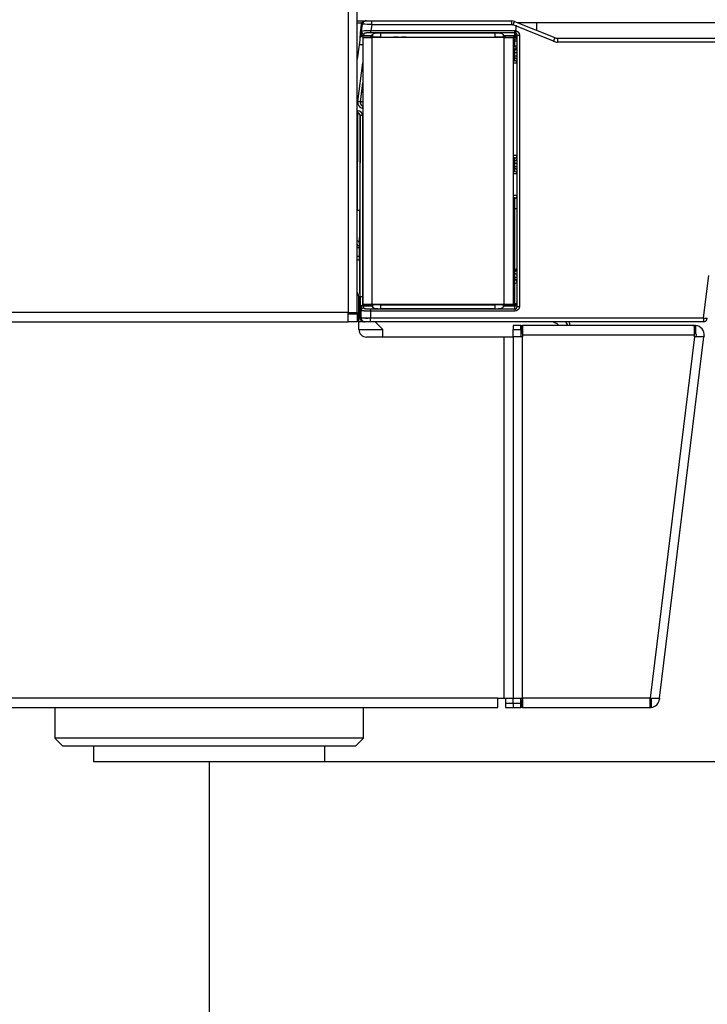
# Model space of a CAD drawing. Header units: millimetres. Extents: x 0 to 287, y 0 to 200.
# Tile 43 of 68: x 163 to 172, y 121 to 134. Entities that reach past the tile are written whole.
import ezdxf
from ezdxf.enums import TextEntityAlignment as Align

# ---------------------------------------------------------------- set-up
doc = ezdxf.new("R2010")
doc.units = ezdxf.units.MM
doc.layers.add('130.193_BW4C_CTM', color=7, linetype='Continuous')
doc.layers.add('Défaut', color=7, linetype='Continuous')
doc.styles.add('SEACAD_Arial', font='arial.ttf')
doc.dimstyles.new('ISO', dxfattribs={"dimtxt": 3, "dimasz": 3, "dimexe": 1.5, "dimexo": 0, "dimgap": 1.5, "dimtad": 1, "dimdec": 0, "dimlfac": 10, "dimtxsty": 'SEACAD_Arial', "dimblk1": '_SE_FILLED', "dimblk2": '_SE_FILLED', "dimsah": 1, "dimcen": 1.5, "dimazin": 0, "dimtfac": 1, "dimtdec": 3, "dimtmove": 0, "dimatfit": 3, "dimfxl": 1, "dimtolj": 1, "dimarcsym": 0})

# ---------------------------------------------------------------- blocks, each defined once
blk = doc.blocks.new('SE2')
at = {"layer": '130.193_BW4C_CTM', "color": 7, "linetype": 'Continuous'}
for p, q in [((167.59, 172.539), (167.59, 130.179)), ((167.71, 130.179), (167.71, 172.539)), ((167.71, 133.959), (167.792, 133.959)), ((167.765, 133.93), (167.71, 133.93)), ((167.746, 133.75), (167.766, 133.916)), ((167.746, 133.75), (167.766, 133.916)), ((167.761, 133.916), (167.747, 133.803)), ((167.761, 133.916), (167.747, 133.803)), ((167.772, 133.916), (167.757, 133.796)), ((167.772, 133.916), (167.757, 133.796)), ((167.766, 133.916), (167.761, 133.916)), ((167.766, 133.916), (167.761, 133.916)), ((167.765, 133.824), (167.776, 133.916)), ((167.765, 133.824), (167.776, 133.916)), ((167.776, 133.916), (167.772, 133.916)), ((167.776, 133.916), (167.772, 133.916)), ((167.816, 133.959), (167.818, 133.959)), ((167.816, 133.959), (167.818, 133.959)), ((167.818, 133.959), (167.822, 133.959)), ((167.818, 133.959), (167.822, 133.959)), ((167.825, 133.959), (167.896, 133.959)), ((167.825, 133.959), (167.896, 133.959)), ((167.896, 133.909), (167.887, 133.835)), ((167.896, 133.909), (167.887, 133.835)), ((167.896, 133.909), (167.896, 133.959)), ((167.896, 133.959), (169.71, 133.959)), ((167.896, 133.909), (167.896, 133.959)), ((167.896, 133.959), (169.71, 133.959)), ((169.71, 133.909), (167.896, 133.909)), ((169.71, 133.909), (167.896, 133.909)), ((169.71, 133.959), (169.71, 133.909)), ((169.71, 133.959), (169.71, 133.909)), ((169.729, 133.906), (169.748, 133.952)), ((169.729, 133.906), (169.748, 133.952)), ((170.25, 133.695), (169.729, 133.906)), ((170.25, 133.695), (169.729, 133.906)), ((169.748, 133.952), (170.269, 133.742)), ((169.748, 133.952), (170.269, 133.742)), ((169.767, 133.903), (169.75, 133.758)), ((169.767, 133.903), (169.75, 133.758)), ((170.03, 133.934), (169.792, 133.934)), ((170.03, 133.934), (170.03, 133.838)), ((180.38, 133.934), (170.03, 133.934)), ((167.757, 133.796), (167.759, 133.798)), ((167.757, 133.796), (167.759, 133.798)), ((167.759, 133.799), (167.765, 133.824)), ((167.759, 133.799), (167.765, 133.824)), ((167.794, 133.791), (167.789, 133.766)), ((167.794, 133.791), (167.789, 133.766)), ((167.887, 133.835), (169.75, 133.835)), ((167.887, 133.805), (167.887, 133.835)), ((167.887, 133.835), (169.75, 133.835)), ((167.887, 133.805), (167.887, 133.835)), ((169.75, 133.805), (167.887, 133.805)), ((169.75, 133.805), (167.887, 133.805)), ((167.9, 133.766), (167.912, 133.787)), ((167.9, 133.766), (167.912, 133.787)), ((167.912, 133.747), (167.912, 133.787)), ((167.912, 133.747), (167.912, 133.787)), ((168.011, 133.801), (168.011, 133.749)), ((169.498, 133.801), (168.011, 133.801)), ((168.011, 133.801), (168.011, 133.749)), ((169.498, 133.801), (168.011, 133.801)), ((169.498, 133.749), (169.498, 133.801)), ((169.498, 133.749), (169.498, 133.801)), ((169.598, 133.787), (169.598, 133.747)), ((169.609, 133.766), (169.598, 133.787)), ((169.598, 133.787), (169.598, 133.747)), ((169.609, 133.766), (169.598, 133.787)), ((169.75, 133.805), (169.75, 133.835)), ((169.75, 133.805), (169.75, 133.835)), ((169.75, 133.766), (169.75, 133.805)), ((169.75, 133.766), (169.75, 133.805)), ((169.78, 133.774), (169.81, 133.774)), ((169.78, 130.255), (169.78, 133.774)), ((169.78, 133.774), (169.81, 133.774)), ((169.78, 130.255), (169.78, 133.774)), ((169.81, 133.774), (169.81, 130.255)), ((169.81, 133.774), (169.81, 130.255)), ((167.732, 133.647), (167.71, 133.462)), ((167.732, 133.647), (167.71, 133.462)), ((167.78, 133.647), (167.732, 133.647)), ((167.78, 133.647), (167.732, 133.647)), ((167.765, 133.757), (167.78, 133.757)), ((167.765, 133.757), (167.78, 133.757)), ((167.78, 133.744), (167.78, 130.284)), ((167.78, 133.744), (167.9, 133.744)), ((167.789, 133.764), (167.787, 133.763)), ((167.789, 133.764), (167.787, 133.763)), ((167.789, 133.766), (167.9, 133.766)), ((167.789, 133.766), (167.9, 133.766)), ((167.9, 133.764), (167.789, 133.764)), ((167.9, 133.764), (167.789, 133.764)), ((167.88, 133.757), (167.892, 133.757)), ((167.88, 133.757), (167.892, 133.757)), ((167.892, 133.757), (167.893, 133.758)), ((167.892, 133.757), (167.893, 133.758)), ((167.898, 133.762), (167.893, 133.758)), ((167.898, 133.762), (167.893, 133.758)), ((167.9, 133.764), (167.898, 133.762)), ((167.9, 133.764), (167.898, 133.762)), ((167.9, 133.765), (167.9, 133.745)), ((167.9, 133.744), (167.9, 133.765)), ((167.9, 133.765), (167.9, 133.745)), ((167.9, 133.744), (167.9, 133.765)), ((167.912, 133.747), (167.9, 133.745)), ((167.912, 133.747), (167.9, 133.745)), ((167.9, 133.744), (167.9, 130.284)), ((169.61, 133.744), (167.9, 133.744)), ((167.9, 133.744), (167.9, 133.744)), ((167.9, 133.744), (167.9, 133.744)), ((168.011, 133.749), (169.498, 133.749)), ((168.011, 133.749), (169.498, 133.749)), ((168.177, 133.744), (168.179, 133.745)), ((168.177, 133.744), (168.179, 133.745)), ((168.239, 133.746), (168.281, 133.746)), ((168.239, 133.744), (168.239, 133.746)), ((168.239, 133.746), (168.281, 133.746)), ((168.239, 133.744), (168.239, 133.746)), ((168.281, 133.744), (168.281, 133.746)), ((168.281, 133.744), (168.281, 133.746)), ((168.341, 133.745), (168.343, 133.744)), ((168.341, 133.745), (168.343, 133.744)), ((169.609, 133.745), (169.598, 133.747)), ((169.609, 133.745), (169.598, 133.747)), ((169.609, 133.766), (169.75, 133.766)), ((169.609, 133.766), (169.75, 133.766)), ((169.609, 133.745), (169.609, 133.765)), ((169.609, 133.745), (169.609, 133.765)), ((169.61, 133.765), (169.61, 133.744)), ((169.61, 133.765), (169.61, 133.744)), ((169.61, 133.764), (169.612, 133.762)), ((169.75, 133.764), (169.61, 133.764)), ((169.61, 133.764), (169.612, 133.762)), ((169.75, 133.764), (169.61, 133.764)), ((169.61, 133.744), (169.61, 130.284)), ((169.61, 133.744), (169.73, 133.744)), ((169.61, 133.744), (169.61, 133.744)), ((169.61, 133.744), (169.61, 133.744)), ((169.612, 133.762), (169.616, 133.758)), ((169.612, 133.762), (169.616, 133.758)), ((169.616, 133.758), (169.625, 133.749)), ((169.616, 133.758), (169.625, 133.749)), ((169.625, 133.749), (169.63, 133.749)), ((169.625, 133.749), (169.63, 133.749)), ((169.73, 133.749), (169.75, 133.749)), ((169.73, 133.749), (169.75, 133.749)), ((169.73, 133.744), (169.73, 130.284)), ((169.75, 133.72), (169.73, 133.72)), ((169.75, 133.72), (169.73, 133.72)), ((169.73, 133.695), (169.75, 133.695)), ((169.73, 133.695), (169.75, 133.695)), ((169.75, 133.764), (169.75, 133.766)), ((169.75, 133.764), (169.75, 133.766)), ((169.75, 133.762), (169.75, 133.764)), ((169.75, 133.762), (169.75, 133.764)), ((169.75, 133.758), (169.75, 133.762)), ((169.75, 133.758), (169.75, 133.762)), ((169.75, 133.749), (169.75, 133.758)), ((169.75, 133.749), (169.75, 133.758)), ((169.75, 133.749), (169.75, 133.72)), ((169.75, 133.749), (169.75, 133.72)), ((169.75, 133.695), (169.75, 133.72)), ((169.75, 133.695), (169.75, 133.72)), ((169.75, 133.633), (169.75, 133.695)), ((169.75, 133.633), (169.75, 133.695)), ((170.269, 133.742), (170.25, 133.695)), ((170.269, 133.742), (170.25, 133.695)), ((170.306, 133.734), (170.306, 133.684)), ((170.306, 133.734), (180.161, 133.734)), ((170.306, 133.734), (170.306, 133.684)), ((170.306, 133.734), (180.161, 133.734)), ((180.161, 133.684), (170.306, 133.684)), ((180.161, 133.684), (170.306, 133.684)), ((169.73, 133.633), (169.75, 133.633)), ((169.73, 133.633), (169.75, 133.633)), ((169.75, 133.593), (169.73, 133.593)), ((169.75, 133.593), (169.73, 133.593)), ((169.73, 133.58), (169.75, 133.58)), ((169.73, 133.58), (169.75, 133.58)), ((169.75, 133.55), (169.73, 133.55)), ((169.75, 133.55), (169.73, 133.55)), ((169.75, 133.633), (169.75, 133.593)), ((169.75, 133.633), (169.75, 133.593)), ((169.75, 133.58), (169.75, 133.593)), ((169.75, 133.58), (169.75, 133.593)), ((169.75, 133.55), (169.75, 133.58)), ((169.75, 133.55), (169.75, 133.58)), ((169.75, 133.55), (169.78, 133.55)), ((169.75, 133.508), (169.75, 133.55)), ((169.75, 133.55), (169.78, 133.55)), ((169.75, 133.508), (169.75, 133.55)), ((167.717, 132.912), (167.78, 133.416)), ((167.717, 132.912), (167.78, 133.416)), ((169.73, 133.508), (169.75, 133.508)), ((169.73, 133.508), (169.75, 133.508)), ((169.75, 133.478), (169.73, 133.478)), ((169.75, 133.478), (169.73, 133.478)), ((169.75, 133.508), (169.78, 133.508)), ((169.75, 133.478), (169.75, 133.508)), ((169.75, 133.508), (169.78, 133.508)), ((169.75, 133.478), (169.75, 133.508)), ((169.75, 133.442), (169.75, 133.478)), ((169.75, 133.442), (169.75, 133.478)), ((167.78, 133.173), (167.747, 132.908)), ((167.78, 133.173), (167.747, 132.908)), ((167.75, 132.91), (167.78, 133.154)), ((167.75, 132.91), (167.78, 133.154)), ((167.747, 132.908), (167.717, 132.912)), ((167.747, 132.908), (167.717, 132.912)), ((167.747, 132.908), (167.75, 132.91)), ((167.747, 132.908), (167.75, 132.91)), ((167.78, 132.91), (167.779, 132.908)), ((167.78, 132.91), (167.779, 132.908)), ((167.71, 132.794), (167.716, 132.794)), ((167.71, 132.794), (167.716, 132.794)), ((167.716, 132.764), (167.71, 132.764)), ((167.716, 132.764), (167.71, 132.764)), ((167.71, 132.76), (167.714, 132.76)), ((167.71, 132.76), (167.714, 132.76)), ((167.714, 132.76), (167.716, 132.764)), ((167.714, 132.76), (167.716, 132.764)), ((167.714, 131.5), (167.715, 132.76)), ((167.714, 131.5), (167.715, 132.76)), ((167.716, 132.764), (167.716, 132.794)), ((167.716, 132.764), (167.716, 132.794)), ((167.78, 132.845), (167.774, 132.825)), ((167.78, 132.845), (167.774, 132.825)), ((167.745, 132.731), (167.744, 131.499)), ((167.745, 132.731), (167.744, 131.499)), ((167.746, 132.734), (167.745, 132.731)), ((167.746, 132.734), (167.745, 132.731)), ((167.776, 132.734), (167.746, 132.734)), ((167.746, 130.382), (167.746, 132.734)), ((167.776, 132.734), (167.746, 132.734)), ((167.746, 130.382), (167.746, 132.734)), ((167.776, 132.734), (167.776, 130.382)), ((167.776, 132.734), (167.776, 130.382)), ((169.73, 132.145), (169.75, 132.145)), ((169.73, 132.145), (169.75, 132.145)), ((169.75, 132.115), (169.73, 132.115)), ((169.75, 132.115), (169.73, 132.115)), ((169.75, 132.145), (169.75, 132.183)), ((169.75, 132.145), (169.75, 132.183)), ((169.75, 132.115), (169.75, 132.145)), ((169.75, 132.115), (169.75, 132.145)), ((169.75, 132.115), (169.78, 132.115)), ((169.75, 132.073), (169.75, 132.115)), ((169.75, 132.115), (169.78, 132.115)), ((169.75, 132.073), (169.75, 132.115)), ((169.73, 132.073), (169.75, 132.073)), ((169.73, 132.073), (169.75, 132.073)), ((169.75, 132.043), (169.73, 132.043)), ((169.75, 132.043), (169.73, 132.043)), ((169.75, 132.073), (169.78, 132.073)), ((169.75, 132.043), (169.75, 132.073)), ((169.75, 132.073), (169.78, 132.073)), ((169.75, 132.043), (169.75, 132.073)), ((169.75, 132.006), (169.75, 132.043)), ((169.75, 132.006), (169.75, 132.043)), ((169.73, 131.657), (169.75, 131.657)), ((169.73, 131.657), (169.75, 131.657)), ((169.75, 131.657), (169.75, 131.663)), ((169.75, 131.657), (169.75, 131.663)), ((169.75, 131.525), (169.75, 131.657)), ((169.75, 131.525), (169.75, 131.657)), ((169.75, 131.525), (169.73, 131.525)), ((169.75, 131.525), (169.73, 131.525)), ((169.75, 130.74), (169.75, 131.525)), ((169.75, 130.74), (169.75, 131.525)), ((167.739, 131.075), (167.744, 130.203)), ((167.739, 131.075), (167.744, 130.203)), ((167.745, 130.203), (167.74, 131.076)), ((167.745, 130.203), (167.74, 131.076)), ((169.73, 130.74), (169.75, 130.74)), ((169.73, 130.74), (169.75, 130.74)), ((169.75, 130.72), (169.73, 130.72)), ((169.75, 130.72), (169.73, 130.72)), ((169.73, 130.71), (169.75, 130.71)), ((169.73, 130.71), (169.75, 130.71)), ((169.75, 130.72), (169.75, 130.74)), ((169.75, 130.72), (169.75, 130.74)), ((169.75, 130.71), (169.75, 130.72)), ((169.75, 130.71), (169.75, 130.72)), ((169.75, 130.68), (169.75, 130.71)), ((169.75, 130.68), (169.75, 130.71)), ((169.75, 130.68), (169.73, 130.68)), ((169.75, 130.68), (169.73, 130.68)), ((169.73, 130.638), (169.75, 130.638)), ((169.73, 130.638), (169.75, 130.638)), ((169.75, 130.608), (169.73, 130.608)), ((169.75, 130.608), (169.73, 130.608)), ((169.73, 130.601), (169.75, 130.601)), ((169.73, 130.601), (169.75, 130.601)), ((169.75, 130.68), (169.78, 130.68)), ((169.75, 130.638), (169.75, 130.68)), ((169.75, 130.68), (169.78, 130.68)), ((169.75, 130.638), (169.75, 130.68)), ((169.75, 130.638), (169.78, 130.638)), ((169.75, 130.608), (169.75, 130.638)), ((169.75, 130.638), (169.78, 130.638)), ((169.75, 130.608), (169.75, 130.638)), ((169.75, 130.601), (169.75, 130.608)), ((169.75, 130.601), (169.75, 130.608)), ((169.75, 130.561), (169.75, 130.601)), ((169.75, 130.561), (169.75, 130.601)), ((172.195, 130.109), (172.263, 130.658)), ((172.195, 130.109), (172.263, 130.658)), ((169.75, 130.561), (169.73, 130.561)), ((169.75, 130.561), (169.73, 130.561)), ((169.75, 130.295), (169.75, 130.561)), ((169.75, 130.295), (169.75, 130.561)), ((167.73, 129.959), (167.73, 130.359)), ((167.776, 130.382), (167.746, 130.382)), ((167.776, 130.382), (167.746, 130.382)), ((167.776, 130.382), (167.78, 130.382)), ((167.776, 130.382), (167.78, 130.382)), ((167.73, 130.208), (167.743, 130.208)), ((167.73, 130.208), (167.743, 130.208)), ((167.744, 130.203), (167.744, 130.109)), ((167.744, 130.203), (167.745, 130.203)), ((167.744, 130.203), (167.744, 130.109)), ((167.744, 130.203), (167.745, 130.203)), ((167.749, 130.241), (167.749, 130.242)), ((167.749, 130.241), (167.749, 130.242)), ((167.749, 130.133), (167.749, 130.241)), ((167.749, 130.133), (167.749, 130.241)), ((167.754, 130.236), (167.754, 130.123)), ((167.756, 130.234), (167.754, 130.236)), ((167.754, 130.236), (167.754, 130.123)), ((167.756, 130.234), (167.754, 130.236)), ((167.759, 130.208), (167.756, 130.234)), ((167.759, 130.208), (167.756, 130.234)), ((167.759, 130.114), (167.759, 130.208)), ((167.759, 130.114), (167.759, 130.208)), ((167.779, 130.272), (167.779, 130.271)), ((167.779, 130.272), (167.779, 130.271)), ((167.779, 130.271), (167.78, 130.271)), ((167.779, 130.271), (167.78, 130.271)), ((167.9, 130.284), (167.78, 130.284)), ((167.784, 130.266), (167.786, 130.264)), ((167.784, 130.266), (167.786, 130.264)), ((167.786, 130.264), (167.9, 130.264)), ((167.786, 130.264), (167.9, 130.264)), ((167.9, 130.263), (167.786, 130.263)), ((167.786, 130.263), (167.789, 130.238)), ((167.9, 130.263), (167.786, 130.263)), ((167.786, 130.263), (167.789, 130.238)), ((167.879, 130.224), (167.879, 130.194)), ((167.879, 130.224), (169.75, 130.224)), ((167.879, 130.224), (167.879, 130.194)), ((167.879, 130.224), (169.75, 130.224)), ((167.892, 130.272), (167.88, 130.272)), ((167.892, 130.272), (167.88, 130.272)), ((167.893, 130.271), (167.892, 130.272)), ((167.893, 130.271), (167.892, 130.272)), ((167.893, 130.271), (167.898, 130.266)), ((167.893, 130.271), (167.898, 130.266)), ((167.9, 130.264), (167.898, 130.266)), ((167.9, 130.264), (167.898, 130.266)), ((169.61, 130.284), (167.9, 130.284)), ((167.9, 130.284), (167.9, 130.284)), ((167.912, 130.282), (167.9, 130.284)), ((167.9, 130.264), (167.9, 130.284)), ((167.9, 130.284), (167.9, 130.264)), ((167.9, 130.284), (167.9, 130.284)), ((167.912, 130.282), (167.9, 130.284)), ((167.9, 130.264), (167.9, 130.284)), ((167.9, 130.284), (167.9, 130.264)), ((167.9, 130.263), (167.912, 130.242)), ((167.9, 130.263), (167.912, 130.242)), ((167.912, 130.242), (167.912, 130.282)), ((167.912, 130.242), (167.912, 130.282)), ((168.011, 130.28), (169.498, 130.28)), ((168.011, 130.28), (168.011, 130.228)), ((168.011, 130.28), (169.498, 130.28)), ((168.011, 130.28), (168.011, 130.228)), ((169.498, 130.228), (168.011, 130.228)), ((169.498, 130.228), (168.011, 130.228)), ((168.178, 130.284), (168.177, 130.284)), ((168.178, 130.284), (168.177, 130.284)), ((168.239, 130.282), (168.239, 130.284)), ((168.239, 130.282), (168.239, 130.284)), ((168.281, 130.282), (168.239, 130.282)), ((168.281, 130.282), (168.239, 130.282)), ((168.281, 130.282), (168.281, 130.284)), ((168.281, 130.282), (168.281, 130.284)), ((168.343, 130.284), (168.341, 130.284)), ((168.343, 130.284), (168.341, 130.284)), ((169.498, 130.228), (169.498, 130.28)), ((169.498, 130.228), (169.498, 130.28)), ((169.609, 130.284), (169.598, 130.282)), ((169.609, 130.284), (169.598, 130.282)), ((169.598, 130.282), (169.598, 130.242)), ((169.598, 130.282), (169.598, 130.242)), ((169.609, 130.263), (169.598, 130.242)), ((169.609, 130.263), (169.598, 130.242)), ((169.609, 130.264), (169.609, 130.284)), ((169.609, 130.264), (169.609, 130.284)), ((169.75, 130.263), (169.609, 130.263)), ((169.75, 130.263), (169.609, 130.263)), ((169.73, 130.284), (169.61, 130.284)), ((169.61, 130.284), (169.61, 130.284)), ((169.61, 130.284), (169.61, 130.264)), ((169.61, 130.284), (169.61, 130.284)), ((169.61, 130.284), (169.61, 130.264)), ((169.61, 130.264), (169.612, 130.266)), ((169.61, 130.264), (169.612, 130.266)), ((169.61, 130.264), (169.75, 130.264)), ((169.61, 130.264), (169.75, 130.264)), ((169.616, 130.271), (169.612, 130.266)), ((169.616, 130.271), (169.612, 130.266)), ((169.616, 130.271), (169.621, 130.276)), ((169.616, 130.271), (169.621, 130.276)), ((169.63, 130.276), (169.621, 130.276)), ((169.63, 130.276), (169.621, 130.276)), ((169.73, 130.295), (169.75, 130.295)), ((169.73, 130.295), (169.75, 130.295)), ((169.75, 130.276), (169.73, 130.276)), ((169.75, 130.276), (169.73, 130.276)), ((169.75, 130.295), (169.75, 130.276)), ((169.75, 130.295), (169.75, 130.276)), ((169.75, 130.27), (169.75, 130.276)), ((169.75, 130.27), (169.75, 130.276)), ((169.75, 130.27), (169.75, 130.267)), ((169.75, 130.27), (169.75, 130.267)), ((169.75, 130.264), (169.75, 130.267)), ((169.75, 130.264), (169.75, 130.267)), ((169.75, 130.263), (169.75, 130.264)), ((169.75, 130.263), (169.75, 130.264)), ((169.75, 130.224), (169.75, 130.263)), ((169.75, 130.224), (169.75, 130.263)), ((169.75, 130.224), (169.75, 130.194)), ((169.75, 130.224), (169.75, 130.194)), ((169.78, 130.255), (169.81, 130.255)), ((169.78, 130.255), (169.81, 130.255)), ((167.59, 130.179), (120.83, 130.179)), ((167.59, 130.059), (167.59, 130.179)), ((167.59, 130.179), (167.71, 130.179)), ((167.59, 130.161), (167.61, 130.161)), ((167.71, 130.159), (167.59, 130.159)), ((167.61, 130.161), (167.61, 130.179)), ((167.61, 130.161), (167.71, 130.161)), ((167.71, 130.179), (167.71, 130.161)), ((167.71, 130.159), (167.71, 130.059)), ((167.73, 130.159), (167.744, 130.159)), ((167.744, 130.109), (167.747, 130.109)), ((167.744, 130.109), (167.747, 130.109)), ((167.746, 130.137), (167.747, 130.134)), ((167.747, 130.137), (167.746, 130.137)), ((167.746, 130.137), (167.747, 130.134)), ((167.747, 130.137), (167.746, 130.137)), ((167.748, 130.134), (167.747, 130.137)), ((167.748, 130.134), (167.747, 130.137)), ((167.747, 130.109), (167.747, 130.134)), ((167.747, 130.109), (167.747, 130.134)), ((167.749, 130.133), (167.748, 130.134)), ((167.749, 130.133), (167.748, 130.134)), ((167.749, 130.133), (167.754, 130.133)), ((167.749, 130.133), (167.754, 130.133)), ((167.755, 130.122), (167.754, 130.123)), ((167.755, 130.122), (167.754, 130.123)), ((167.754, 130.121), (167.754, 130.109)), ((167.754, 130.121), (167.758, 130.114)), ((167.754, 130.121), (167.754, 130.109)), ((167.754, 130.121), (167.754, 130.109)), ((167.754, 130.121), (167.758, 130.114)), ((167.754, 130.121), (167.754, 130.109)), ((167.754, 130.109), (167.758, 130.109)), ((167.754, 130.109), (167.758, 130.109)), ((167.759, 130.114), (167.755, 130.122)), ((167.759, 130.114), (167.755, 130.122)), ((167.758, 130.109), (167.758, 130.114)), ((167.758, 130.109), (167.758, 130.114)), ((167.878, 130.109), (167.878, 130.108)), ((167.878, 130.109), (167.879, 130.109)), ((167.878, 130.109), (167.878, 130.108)), ((167.878, 130.109), (167.879, 130.109)), ((167.878, 130.108), (167.878, 130.059)), ((167.878, 130.108), (172.195, 130.108)), ((167.878, 130.108), (167.878, 130.059)), ((167.878, 130.108), (172.195, 130.108)), ((167.879, 130.194), (167.879, 130.109)), ((169.75, 130.194), (167.879, 130.194)), ((167.879, 130.194), (167.879, 130.109)), ((169.75, 130.194), (167.879, 130.194)), ((167.879, 130.109), (172.195, 130.109)), ((167.879, 130.109), (172.195, 130.109)), ((172.195, 130.108), (172.196, 130.109)), ((172.195, 130.108), (172.196, 130.109)), ((172.195, 130.108), (172.195, 130.059)), ((172.195, 130.108), (172.195, 130.059)), ((172.245, 130.104), (172.245, 130.103)), ((172.245, 130.104), (172.245, 130.103)), ((120.84, 130.059), (167.59, 130.059)), ((167.71, 130.059), (167.59, 130.059)), ((167.794, 130.059), (167.73, 130.059)), ((167.73, 129.959), (168.04, 129.959)), ((167.797, 130.059), (167.794, 130.059)), ((167.797, 130.059), (167.794, 130.059)), ((167.804, 130.059), (167.797, 130.059)), ((167.804, 130.059), (167.797, 130.059)), ((167.878, 130.059), (167.808, 130.059)), ((167.878, 130.059), (167.808, 130.059)), ((172.195, 130.059), (167.878, 130.059)), ((172.195, 130.059), (167.878, 130.059)), ((168.04, 129.959), (167.94, 130.059)), ((168.04, 129.859), (168.04, 129.959)), ((169.73, 130.009), (169.73, 129.959)), ((169.83, 130.009), (169.73, 130.009)), ((169.73, 129.959), (169.83, 129.959)), ((169.73, 129.864), (169.73, 129.959)), ((169.83, 129.959), (169.83, 130.009)), ((169.83, 129.959), (169.83, 129.864)), ((169.831, 130.009), (169.85, 130.009)), ((169.831, 130.009), (169.831, 129.909)), ((169.85, 130.009), (169.85, 129.889)), ((172.059, 130.009), (169.85, 130.009)), ((170.46, 130.039), (170.46, 130.009)), ((172.059, 130.009), (172.084, 130.009)), ((172.08, 129.889), (172.08, 130.009)), ((172.094, 130.009), (172.094, 129.907)), ((169.61, 129.859), (167.83, 129.859)), ((169.73, 129.859), (169.61, 129.859)), ((169.61, 129.859), (169.61, 125.179)), ((169.85, 129.864), (169.73, 129.864)), ((169.73, 129.864), (169.73, 125.179)), ((169.85, 129.909), (169.831, 129.909)), ((169.85, 129.889), (172.08, 129.889)), ((169.85, 129.889), (169.85, 129.864)), ((169.85, 125.179), (169.85, 129.864)), ((172.081, 129.864), (171.506, 125.179)), ((171.627, 125.179), (172.202, 129.864)), ((172.084, 129.909), (172.08, 129.909)), ((172.08, 129.864), (172.08, 129.889)), ((172.081, 129.864), (172.08, 129.864)), ((172.202, 129.864), (172.081, 129.864)), ((172.101, 129.864), (172.104, 129.887)), ((172.203, 129.875), (172.202, 129.864)), ((169.53, 125.179), (124.43, 125.179)), ((169.53, 125.059), (169.53, 125.179)), ((169.53, 125.179), (169.61, 125.179)), ((169.61, 125.179), (169.73, 125.179)), ((169.63, 125.179), (169.63, 125.109)), ((169.73, 125.109), (169.63, 125.109)), ((169.63, 125.109), (169.63, 125.059)), ((169.73, 125.179), (169.85, 125.179)), ((169.73, 125.109), (169.73, 125.179)), ((169.83, 125.109), (169.73, 125.109)), ((169.73, 125.109), (169.73, 125.059)), ((169.83, 125.109), (169.83, 125.179)), ((169.83, 125.059), (169.83, 125.109)), ((169.831, 125.159), (169.85, 125.159)), ((169.831, 125.159), (169.831, 125.059)), ((171.503, 125.179), (169.85, 125.179)), ((169.85, 125.179), (169.85, 125.059)), ((171.503, 125.059), (171.503, 125.179)), ((171.503, 125.179), (171.506, 125.179)), ((171.503, 125.159), (171.506, 125.159)), ((171.506, 125.179), (171.627, 125.179)), ((171.518, 125.163), (171.518, 125.06)), ((171.526, 125.177), (171.526, 125.179)), ((171.627, 125.179), (171.625, 125.165)), ((124.43, 125.059), (169.53, 125.059)), ((163.79, 125.059), (163.79, 124.659)), ((167.79, 124.659), (167.79, 125.059)), ((169.63, 125.059), (169.73, 125.059)), ((169.73, 125.059), (169.83, 125.059)), ((169.85, 125.059), (169.831, 125.059)), ((169.85, 125.059), (171.503, 125.059)), ((171.506, 125.059), (171.503, 125.059)), ((167.79, 124.659), (163.79, 124.659)), ((163.79, 124.659), (163.89, 124.559)), ((167.69, 124.559), (167.79, 124.659)), ((163.89, 124.559), (167.69, 124.559)), ((164.29, 124.559), (164.29, 124.359)), ((167.29, 124.359), (167.29, 124.559)), ((164.29, 124.359), (167.29, 124.359))]:
    blk.add_line(p, q, dxfattribs=at)
for centre, radius, start, end in [((167.816, 133.909), 0.0504, 90.0531, 172.6145), ((167.816, 133.909), 0.0504, 90.0531, 172.6145), ((167.822, 133.909), 0.0504, 89.7613, 154.8114), ((167.822, 133.909), 0.0504, 89.7613, 154.8114), ((167.582, 128.898), 5.022, 86.4104, 87.783), ((167.582, 128.898), 5.022, 86.4104, 87.783), ((169.71, 133.859), 0.1, 68, 90), ((169.71, 133.859), 0.1, 68, 90), ((169.71, 133.859), 0.05, 68, 90), ((169.71, 133.859), 0.05, 68, 90), ((169.749, 133.774), 0.0307, 359.1254, 88.78), ((169.749, 133.774), 0.0307, 359.1254, 88.78), ((167.902, 133.763), 0.00291, 142.1205, 156.1523), ((167.902, 133.763), 0.00291, 142.1205, 156.1523), ((168.225, 132.802), 0.945, 89.1468, 92.7845), ((168.225, 132.802), 0.945, 89.1468, 92.7845), ((168.295, 132.802), 0.945, 87.2155, 90.8532), ((168.295, 132.802), 0.945, 87.2155, 90.8532), ((169.607, 133.763), 0.00291, 23.8477, 37.8795), ((169.607, 133.763), 0.00291, 23.8477, 37.8795), ((170.306, 133.834), 0.15, 248, 270), ((170.306, 133.834), 0.15, 248, 270), ((170.306, 133.834), 0.1, 248, 270), ((170.306, 133.834), 0.1, 248, 270), ((169.75, 132.818), 0.595, 87.1886, 92.0063), ((169.75, 132.818), 0.595, 87.1886, 92.0063), ((167.796, 132.902), 0.0799, 172.8912, 253.7407), ((167.796, 132.902), 0.0799, 172.8912, 253.7407), ((167.796, 132.902), 0.0499, 172.8378, 253.7855), ((167.796, 132.902), 0.0499, 172.8378, 253.7855), ((167.799, 132.904), 0.05, 173.0096, 253.191), ((167.799, 132.904), 0.05, 173.0096, 253.191), ((167.714, 132.73), 0.03, 89.0339, 90), ((167.714, 132.73), 0.03, 89.0339, 90), ((167.716, 132.734), 0.0302, 0.3365, 89.5849), ((167.716, 132.734), 0.0302, 0.3365, 89.5849), ((169.742, 131.856), 0.359, 83.9966, 91.9966), ((169.742, 131.856), 0.359, 83.9966, 91.9966), ((169.75, 131.382), 0.595, 87.1886, 92.0063), ((169.75, 131.382), 0.595, 87.1886, 92.0063), ((169.744, 131.296), 0.398, 84.7917, 92.0004), ((169.744, 131.296), 0.398, 84.7917, 92.0004), ((148.838, 131.472), 18.905, 358.801, 0.0817), ((148.838, 131.472), 18.905, 358.801, 0.0817), ((167.709, 131.075), 0.0295, 1.3345, 92.2444), ((167.709, 131.075), 0.0295, 1.3345, 92.2444), ((167.71, 131.076), 0.0295, 1.3286, 92.2481), ((167.71, 131.076), 0.0295, 1.3286, 92.2481), ((165.634, 198.976), 67.987, 271.74935, 271.77547), ((165.634, 198.976), 67.987, 271.74935, 271.77547), ((165.655, 191.309), 60.437, 271.94884, 271.97668), ((165.655, 191.309), 60.437, 271.94884, 271.97668), ((165.615, 194.28), 63.455, 271.89182, 271.9186), ((165.615, 194.28), 63.455, 271.89182, 271.9186), ((167.53, 130.359), 0.2, 0, 25.8419), ((170.116, 130.378), 2.34, 179.9038, 182.5975), ((170.116, 130.378), 2.34, 179.9038, 182.5975), ((167.779, 130.242), 0.03, 90.0175, 179.9825), ((167.779, 130.242), 0.03, 90.0175, 179.9825), ((167.786, 130.234), 0.03, 90.0175, 179.9825), ((167.786, 130.234), 0.03, 90.0175, 179.9825), ((167.902, 130.266), 0.00291, 203.8477, 217.8795), ((167.902, 130.266), 0.00291, 203.8477, 217.8795), ((168.184, 130.313), 0.0303, 258.8513, 269.6258), ((168.184, 130.313), 0.0303, 258.8513, 269.6258), ((168.335, 130.313), 0.0303, 270.3742, 281.1487), ((168.335, 130.313), 0.0303, 270.3742, 281.1487), ((169.607, 130.266), 0.00291, 322.1205, 336.1523), ((169.607, 130.266), 0.00291, 322.1205, 336.1523), ((169.749, 130.255), 0.0306, 271.2082, 0.8864), ((169.749, 130.255), 0.0306, 271.2082, 0.8864), ((167.797, 130.109), 0.05, 179.9896, 269.9946), ((167.797, 130.109), 0.05, 179.9896, 269.9946), ((167.804, 130.109), 0.05, 180.0136, 269.9987), ((167.804, 130.109), 0.05, 180.0136, 269.9987), ((167.837, 131.409), 1.302, 266.5217, 271.8055), ((167.837, 131.409), 1.302, 266.5217, 271.8055), ((172.195, 130.108), 0.00175, 83.0043, 90), ((172.195, 130.108), 0.00175, 83.0043, 90), ((172.195, 130.109), 0.05, 270, 353), ((172.195, 130.109), 0.05, 270, 353), ((167.83, 129.959), 0.1, 180, 270), ((170.21, 129.909), 0.15, 41.8103, 90), ((170.21, 129.909), 0.25, 23.5782, 36.8699), ((170.34, 130.039), 0.12, 0, 9.5941), ((172.084, 129.889), 0.12, 85.2056, 90), ((172.084, 129.889), 0.12, 353, 85.2056), ((172.084, 129.889), 0.02, 59.9021, 90), ((172.084, 129.889), 0.02, 353, 59.9021), ((171.506, 125.179), 0.02, 270, 306.2871), ((171.506, 125.179), 0.02, 306.2871, 353), ((171.506, 125.179), 0.12, 275.6608, 353), ((171.506, 125.179), 0.12, 270, 275.6608)]:
    blk.add_arc(centre, radius, start, end, dxfattribs=at)
for centre, major_axis, ratio, start_param, end_param in [((167.81, 133.909), (0, -0.05), 0.999883, 3.141593, 4.590226), ((167.81, 133.909), (0, -0.05), 0.999883, 3.141593, 4.590226), ((167.821, 133.909), (-0.039, -0.0314), 0.999451, 5.17059, 5.482996), ((167.821, 133.909), (-0.039, -0.0314), 0.999451, 5.17059, 5.482996), ((167.825, 133.909), (0, 0.05), 0.999883, 0, 1.448633), ((167.825, 133.909), (0, 0.05), 0.999883, 0, 1.448633), ((167.787, 133.793), (0.0142, 0.0265), 0.998898, 1.939682, 3.632356), ((167.787, 133.793), (0.0142, 0.0265), 0.998898, 1.939682, 3.632356), ((167.789, 133.795), (0.0293, -0.0064), 0.987107, 3.236673, 4.925726), ((167.789, 133.795), (0.0293, -0.0064), 0.987107, 3.236673, 4.925726), ((167.789, 133.794), (0.0212, -0.0212), 0.999695, 3.804962, 5.497635), ((167.789, 133.794), (0.0212, -0.0212), 0.999695, 3.804962, 5.497635), ((167.767, 133.868), (-0.0086, -0.07), 0.015084, 0.019306, 0.158932), ((167.767, 133.868), (-0.0086, -0.07), 0.015084, 0.019306, 0.158932), ((167.794, 133.82), (0.0293, -0.0064), 0.987107, 3.236673, 4.925726), ((167.794, 133.82), (0.0293, -0.0064), 0.987107, 3.236673, 4.925726), ((168.011, 133.785), (-0.1, 0), 0.158384, 4.712389, 6.195919), ((168.011, 133.785), (-0.1, 0), 0.158384, 4.712389, 6.195919), ((169.498, 133.785), (0.1, 0), 0.158384, 0.087266, 1.570796), ((169.498, 133.785), (0.1, 0), 0.158384, 0.087266, 1.570796), ((167.734, 133.647), (-0.014, -0.11), 0.015084, 3.503956, 4.714242), ((167.734, 133.647), (-0.014, -0.11), 0.015084, 3.503956, 4.714242), ((167.797, 133.757), (-0.0504, 0), 0.017326, -1.213035, -0.863653), ((167.797, 133.757), (-0.0504, 0), 0.017326, -1.213035, -0.863653), ((167.797, 133.864), (-0.0086, -0.1), 0.01064, 0.018368, 0.157994), ((167.797, 133.864), (-0.0086, -0.1), 0.01064, 0.018368, 0.157994), ((167.869, 133.762), (0.0302, 0), 0.017346, 0.372761, 1.564399), ((167.869, 133.762), (0.0302, 0), 0.017346, 0.372761, 1.564399), ((167.849, 133.758), (0.0504, 0), 0.017325, -0.923561, -0.515277), ((167.849, 133.758), (0.0504, 0), 0.017325, -0.923561, -0.515277), ((167.893, 133.647), (0, 0.11), 0.017455, 0.017453, 0.558553), ((167.893, 133.647), (0, 0.11), 0.017455, 0.017453, 0.558553), ((168, 133.744), (-0.1, 0), 0.017455, -0.087266, -0.017453), ((168, 133.744), (-0.1, 0), 0.017455, -0.087266, -0.017453), ((168.011, 133.747), (0.1, 0), 0.017455, 1.570796, 3.054326), ((168.011, 133.747), (0.1, 0), 0.017455, 1.570796, 3.054326), ((168.179, 133.715), (0.0134, -0.0268), 0.999239, 2.418861, 2.677762), ((168.179, 133.715), (0.0134, -0.0268), 0.999239, 2.418861, 2.677762), ((168.341, 133.715), (0.0134, 0.0268), 0.999239, 0.46383, 0.722731), ((168.341, 133.715), (0.0134, 0.0268), 0.999239, 0.46383, 0.722731), ((169.498, 133.747), (0.1, 0), 0.017455, 0.087266, 1.570796), ((169.498, 133.747), (0.1, 0), 0.017455, 0.087266, 1.570796), ((169.51, 133.744), (0.1, 0), 0.017455, 0.017453, 0.087266), ((169.51, 133.744), (0.1, 0), 0.017455, 0.017453, 0.087266), ((169.64, 133.762), (-0.03, 0), 0.017476, -1.230959, -0.374389), ((169.64, 133.762), (-0.03, 0), 0.017476, -1.230959, -0.374389), ((169.66, 133.758), (-0.05, 0), 0.017455, 0.517248, 0.927295), ((169.66, 133.758), (-0.05, 0), 0.017455, 0.517248, 0.927295), ((169.625, 133.719), (0, 0.03), 0.017455, -0.549915, -0.017453), ((169.625, 133.719), (0, 0.03), 0.017455, -0.549915, -0.017453), ((169.719, 133.762), (-0.0302, 0), 0.017346, 3.141591, 4.367273), ((169.719, 133.762), (-0.0302, 0), 0.017346, 3.141591, 4.367273), ((169.699, 133.758), (0.0504, 0), 0.017325, 5.359624, 6.283185), ((169.699, 133.758), (0.0504, 0), 0.017325, 5.359624, 6.283185), ((169.75, 133.736), (0.03, 0), 0.987688, 0, 1.570796), ((169.75, 133.736), (0.03, 0), 0.987688, 0, 1.570796), ((169.75, 133.734), (0.03, 0), 0.999848, 0, 1.570796), ((169.75, 133.734), (0.03, 0), 0.999848, 0, 1.570796), ((169.75, 133.719), (-0.03, 0), 0.999848, 3.141593, 4.712389), ((169.75, 133.719), (-0.03, 0), 0.999848, 3.141593, 4.712389), ((169.75, 133.719), (0.03, 0), 0.035033, 0, 1.570796), ((169.75, 133.719), (0.03, 0), 0.035033, 0, 1.570796), ((169.75, 133.694), (0.03, 0), 0.035033, 0, 1.570796), ((169.75, 133.694), (0.03, 0), 0.035033, 0, 1.570796), ((169.75, 133.623), (-0.03, 0), 0.342469, 3.141591, 4.712389), ((169.75, 133.623), (-0.03, 0), 0.342469, 3.141591, 4.712389), ((169.75, 133.623), (-0.03, 0), 0.999391, 1.570796, 3.141593), ((169.75, 133.623), (-0.03, 0), 0.999391, 1.570796, 3.141593), ((169.75, 133.61), (-0.03, 0), 0.999391, 1.570796, 3.141593), ((169.75, 133.61), (-0.03, 0), 0.999391, 1.570796, 3.141593), ((169.73, 133.442), (-0.02, 0), 0.034985, 1.570796, 3.141593), ((169.73, 133.442), (-0.02, 0), 0.034985, 1.570796, 3.141593), ((169.75, 133.448), (-0.03, 0), 0.999391, 3.141593, 4.712389), ((169.75, 133.448), (-0.03, 0), 0.999391, 3.141593, 4.712389), ((169.75, 133.412), (0.03, 0), 0.999391, 0, 1.570796), ((169.75, 133.412), (0.03, 0), 0.999391, 0, 1.570796), ((167.779, 132.907), (-0.0298, 0.0037), 0.034637, 4.716661, 6.248258), ((167.779, 132.907), (-0.0298, 0.0037), 0.034637, 4.716661, 6.248258), ((167.799, 132.905), (0.02, 0), 0.999391, 3.019388, 3.336962), ((167.799, 132.905), (0.02, 0), 0.999391, 3.019388, 3.336962), ((167.715, 132.731), (-0.0293, 0.0069), 0.963011, 3.38224, 4.935593), ((167.715, 132.731), (-0.0293, 0.0069), 0.963011, 3.38224, 4.935593), ((167.716, 132.734), (-0.0268, -0.0537), 0.999239, 2.034627, 3.604814), ((167.716, 132.734), (-0.0268, -0.0537), 0.999239, 2.034627, 3.604814), ((169.73, 132.183), (0.02, 0), 0.034899, 0, 1.570796), ((169.73, 132.183), (0.02, 0), 0.034899, 0, 1.570796), ((169.75, 132.213), (-0.03, 0), 0.999391, 1.570796, 3.141593), ((169.75, 132.213), (-0.03, 0), 0.999391, 1.570796, 3.141593), ((169.75, 132.175), (-0.03, 0), 0.999391, 1.570796, 3.141593), ((169.75, 132.175), (-0.03, 0), 0.999391, 1.570796, 3.141593), ((169.73, 132.006), (-0.02, 0), 0.034985, 1.570796, 3.141593), ((169.73, 132.006), (-0.02, 0), 0.034985, 1.570796, 3.141593), ((169.75, 132.013), (-0.03, 0), 0.999391, 3.141593, 4.712389), ((169.75, 132.013), (-0.03, 0), 0.999391, 3.141593, 4.712389), ((169.75, 131.976), (-0.03, 0), 0.999391, 3.141593, 4.712389), ((169.75, 131.976), (-0.03, 0), 0.999391, 3.141593, 4.712389), ((169.73, 131.663), (0.02, 0), 0.017455, 0, 1.570796), ((169.73, 131.663), (0.02, 0), 0.017455, 0, 1.570796), ((169.75, 131.693), (-0.03, 0), 0.999848, 1.570796, 3.141593), ((169.75, 131.693), (-0.03, 0), 0.999848, 1.570796, 3.141593), ((169.75, 131.687), (0.03, 0), 0.999848, 4.712389, 6.283185), ((169.75, 131.687), (0.03, 0), 0.999848, 4.712389, 6.283185), ((167.714, 131.499), (0.03, 0), 0.034899, 0.017464, 1.570818), ((167.714, 131.499), (0.03, 0), 0.034899, 0.017464, 1.570818), ((169.75, 131.536), (0.03, 0), 0.34202, 4.712389, 6.283185), ((169.75, 131.536), (0.03, 0), 0.34202, 4.712389, 6.283185), ((167.734, 131.517), (0, -0.531), 0.017452, 0.496538, 0.586266), ((167.734, 131.517), (0, -0.531), 0.017452, 0.496538, 0.586266), ((169.75, 130.75), (-0.03, 0), 0.34202, 1.570796, 3.141593), ((169.75, 130.75), (-0.03, 0), 0.999391, 1.570796, 3.141593), ((169.75, 130.75), (-0.03, 0), 0.34202, 1.570796, 3.141593), ((169.75, 130.75), (-0.03, 0), 0.999391, 1.570796, 3.141593), ((169.75, 130.74), (-0.03, 0), 0.999391, 1.570796, 3.141593), ((169.75, 130.74), (-0.03, 0), 0.999391, 1.570796, 3.141593), ((169.75, 130.578), (0.03, 0), 0.999391, 0, 1.570796), ((169.75, 130.578), (0.03, 0), 0.999391, 0, 1.570796), ((169.75, 130.571), (0.03, 0), 0.999391, 0, 1.570796), ((169.75, 130.571), (0.03, 0), 0.999391, 0, 1.570796), ((169.75, 130.571), (0.03, 0), 0.34202, 4.712389, 6.283185), ((169.75, 130.571), (0.03, 0), 0.34202, 4.712389, 6.283185), ((167.749, 130.382), (0, -0.14), 0.017455, 4.712389, 6.265732), ((167.749, 130.382), (0, -0.14), 0.017455, 4.712389, 6.265732), ((167.746, 130.237), (0, -0.1), 0.017455, 5.061455, 6.248279), ((167.746, 130.237), (0, -0.1), 0.017455, 5.061455, 6.248279), ((167.747, 130.237), (0, -0.1), 0.017455, 5.061455, 6.248279), ((167.747, 130.237), (0, -0.1), 0.017455, 5.061455, 6.248279), ((167.779, 130.241), (0.0292, 0.0069), 0.999316, 1.33812, 2.908611), ((167.779, 130.241), (0.0292, 0.0069), 0.999316, 1.33812, 2.908611), ((167.784, 130.236), (0.0142, -0.0265), 0.998898, 2.650829, 4.221321), ((167.784, 130.236), (0.0142, -0.0265), 0.998898, 2.650829, 4.221321), ((167.786, 130.234), (0.0298, 0.0033), 0.987542, 1.462389, 3.030455), ((167.786, 130.234), (0.0298, 0.0033), 0.987542, 1.462389, 3.030455), ((167.756, 130.164), (0, 0.07), 0.017455, -0.15708, -0.017453), ((167.756, 130.164), (0, 0.07), 0.017455, -0.15708, -0.017453), ((167.789, 130.208), (0.0298, 0.0033), 0.987542, 1.462389, 3.030455), ((167.789, 130.208), (0.0298, 0.0033), 0.987542, 1.462389, 3.030455), ((167.786, 130.164), (0, 0.1), 0.012219, -0.15708, -0.017453), ((167.786, 130.164), (0, 0.1), 0.012219, -0.15708, -0.017453), ((167.85, 130.27), (-0.05, 0), 0.017455, 3.658841, 4.068888), ((167.85, 130.27), (-0.05, 0), 0.017455, 3.658841, 4.068888), ((167.87, 130.267), (0.03, 0), 0.017476, -1.230959, -0.374389), ((167.87, 130.267), (0.03, 0), 0.017476, -1.230959, -0.374389), ((167.893, 130.382), (0, -0.11), 0.017455, -0.630008, -0.017453), ((167.893, 130.382), (0, -0.11), 0.017455, -0.630008, -0.017453), ((168, 130.284), (-0.1, 0), 0.017455, 0.017453, 0.087266), ((168, 130.284), (-0.1, 0), 0.017455, 0.017453, 0.087266), ((168.011, 130.282), (-0.1, 0), 0.017455, 0.087266, 1.570796), ((168.011, 130.282), (-0.1, 0), 0.017455, 0.087266, 1.570796), ((168.011, 130.244), (-0.1, 0), 0.158384, 0.087266, 1.570796), ((168.011, 130.244), (-0.1, 0), 0.158384, 0.087266, 1.570796), ((168.178, 130.314), (0.0134, 0.0268), 0.999239, 3.605423, 3.823236), ((168.178, 130.314), (0.0134, 0.0268), 0.999239, 3.605423, 3.823236), ((168.184, 130.313), (-0.0016, -0.03), 0.95123, 0.056605, 0.344815), ((168.184, 130.313), (-0.0016, -0.03), 0.95123, 0.056605, 0.344815), ((168.239, 130.283), (0.0577, 0), 0.017452, 3.45472, 4.712389), ((168.239, 130.283), (0.0577, 0), 0.017452, 3.45472, 4.712389), ((168.281, 130.283), (0.0577, 0), 0.017452, 4.712389, 5.970058), ((168.281, 130.283), (0.0577, 0), 0.017452, 4.712389, 5.970058), ((168.336, 130.313), (0.0016, -0.03), 0.95123, 5.938371, 6.22658), ((168.336, 130.313), (0.0016, -0.03), 0.95123, 5.938371, 6.22658), ((168.341, 130.314), (-0.0134, 0.0268), 0.999239, 2.459949, 2.677762), ((168.341, 130.314), (-0.0134, 0.0268), 0.999239, 2.459949, 2.677762), ((169.498, 130.282), (0.1, 0), 0.017455, 4.712389, 6.195919), ((169.498, 130.282), (0.1, 0), 0.017455, 4.712389, 6.195919), ((169.498, 130.244), (0.1, 0), 0.158384, 4.712389, 6.195919), ((169.498, 130.244), (0.1, 0), 0.158384, 4.712389, 6.195919), ((169.51, 130.284), (0.1, 0), 0.017455, -0.087266, -0.017453), ((169.51, 130.284), (0.1, 0), 0.017455, -0.087266, -0.017453), ((169.64, 130.267), (-0.0302, 0), 0.017346, 0.372761, 1.22568), ((169.64, 130.267), (-0.0302, 0), 0.017346, 0.372761, 1.22568), ((169.66, 130.27), (-0.0504, 0), 0.017325, -0.923561, -0.515277), ((169.66, 130.27), (-0.0504, 0), 0.017325, -0.923561, -0.515277), ((169.621, 130.306), (0, -0.03), 0.017455, 0.017453, 0.780578), ((169.621, 130.306), (0, -0.03), 0.017455, 0.017453, 0.780578), ((169.7, 130.27), (-0.05, 0), 0.017455, 3.141593, 4.068888), ((169.7, 130.27), (-0.05, 0), 0.017455, 3.141593, 4.068888), ((169.72, 130.267), (0.03, 0), 0.017476, 5.052226, 6.283185), ((169.72, 130.267), (0.03, 0), 0.017476, 5.052226, 6.283185), ((169.75, 130.306), (0.03, 0), 0.34202, 4.712389, 6.283185), ((169.75, 130.306), (0.03, 0), 0.999848, 4.712389, 6.283185), ((169.75, 130.306), (0.03, 0), 0.34202, 4.712389, 6.283185), ((169.75, 130.306), (0.03, 0), 0.999848, 4.712389, 6.283185), ((169.75, 130.294), (0.03, 0), 0.999848, 4.712389, 6.283185), ((169.75, 130.294), (0.03, 0), 0.999848, 4.712389, 6.283185), ((169.75, 130.293), (-0.03, 0), 0.987688, 1.570796, 3.141593), ((169.75, 130.293), (-0.03, 0), 0.987688, 1.570796, 3.141593), ((167.794, 130.109), (0, -0.05), 0.999848, 4.712389, 6.283185), ((167.794, 130.109), (0, -0.05), 0.999848, 4.712389, 6.283185), ((167.777, 130.134), (-0.03, 0), 0.034899, 0.017443, 0.276364), ((167.777, 130.134), (-0.03, 0), 0.034899, 0.017443, 0.276364), ((167.784, 130.121), (0.03, 0), 0.034985, 2.900157, 3.159078), ((167.784, 130.121), (0.03, 0), 0.034985, 2.900157, 3.159078), ((167.878, 130.114), (-0.12, 0), 0.034899, 0.017443, 1.570796), ((167.878, 130.114), (-0.12, 0), 0.034899, 0.017443, 1.570796), ((167.808, 130.109), (0, -0.05), 0.999848, 4.712389, 6.283185), ((167.808, 130.109), (0, -0.05), 0.999848, 4.712389, 6.283185), ((167.879, 130.114), (-0.12, 0), 0.034921, 0.017453, 1.570793), ((167.879, 130.114), (-0.12, 0), 0.034921, 0.017453, 1.570793), ((172.195, 130.109), (0.0496, -0.0061), 0.034772, 4.716658, 6.283185), ((172.195, 130.109), (0.0496, -0.0061), 0.034772, 4.716658, 6.283185), ((172.195, 130.11), (0.0496, -0.0061), 0.017391, 4.716658, 6.283185), ((172.195, 130.11), (0.0496, -0.0061), 0.017391, 4.716658, 6.283185), ((172.059, 129.889), (0.176, 0), 0.681139, 1.450555, 1.570796)]:
    blk.add_ellipse(centre, major_axis=major_axis, ratio=ratio, start_param=start_param, end_param=end_param, dxfattribs=at)
blk.add_rational_spline([(167.766, 133.916), (167.767, 133.921), (167.772, 133.925), (167.781, 133.928)], [1, 1, 0.99999999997, 0.999999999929], degree=3, dxfattribs=at)
blk.add_rational_spline([(167.766, 133.916), (167.767, 133.921), (167.772, 133.925), (167.781, 133.928)], [1, 1, 0.99999999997, 0.999999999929], degree=3, dxfattribs=at)
for points, degree, knots in [([(167.765, 133.824), (167.765, 133.826), (167.769, 133.828), (167.781, 133.831), (167.79, 133.832), (167.813, 133.833), (167.826, 133.833), (167.855, 133.834), (167.871, 133.834), (167.887, 133.835)], 3, [0, 0, 0, 0, 0.25, 0.25, 0.5, 0.5, 0.75, 0.75, 1, 1, 1, 1]), ([(167.765, 133.824), (167.765, 133.826), (167.769, 133.828), (167.781, 133.831), (167.79, 133.832), (167.813, 133.833), (167.826, 133.833), (167.855, 133.834), (167.871, 133.834), (167.887, 133.835)], 3, [0, 0, 0, 0, 0.25, 0.25, 0.5, 0.5, 0.75, 0.75, 1, 1, 1, 1]), ([(167.887, 133.805), (167.869, 133.805), (167.852, 133.804), (167.836, 133.803), (167.823, 133.801), (167.81, 133.799), (167.802, 133.796), (167.795, 133.794), (167.794, 133.791)], 2, [0, 0, 0, 0.25, 0.25, 0.5, 0.5, 0.75, 0.75, 1, 1, 1]), ([(167.887, 133.805), (167.869, 133.805), (167.852, 133.804), (167.836, 133.803), (167.823, 133.801), (167.81, 133.799), (167.802, 133.796), (167.795, 133.794), (167.794, 133.791)], 2, [0, 0, 0, 0.25, 0.25, 0.5, 0.5, 0.75, 0.75, 1, 1, 1]), ([(167.741, 131.035), (167.739, 131.036), (167.732, 131.039), (167.722, 131.044), (167.713, 131.053), (167.708, 131.064), (167.708, 131.073), (167.707, 131.077)], 3, [0.4531531, 0.4531531, 0.4531531, 0.4531531, 0.5005503, 0.6273409, 0.7513142, 0.8747689, 1, 1, 1, 1]), ([(167.741, 131.035), (167.739, 131.036), (167.732, 131.039), (167.722, 131.044), (167.713, 131.053), (167.708, 131.064), (167.708, 131.073), (167.707, 131.077)], 3, [0.4531531, 0.4531531, 0.4531531, 0.4531531, 0.5005503, 0.6273409, 0.7513142, 0.8747689, 1, 1, 1, 1]), ([(167.879, 130.194), (167.875, 130.194), (167.868, 130.194), (167.856, 130.195), (167.845, 130.195), (167.833, 130.196), (167.821, 130.196), (167.809, 130.197), (167.798, 130.198), (167.787, 130.2), (167.778, 130.201), (167.77, 130.203), (167.764, 130.204), (167.76, 130.206), (167.759, 130.208), (167.759, 130.208)], 3, [0, 0, 0, 0, 0.057913, 0.118966, 0.183169, 0.250533, 0.321064, 0.39477, 0.471656, 0.551728, 0.634989, 0.721443, 0.811095, 0.903946, 1, 1, 1, 1]), ([(167.879, 130.194), (167.875, 130.194), (167.868, 130.194), (167.856, 130.195), (167.845, 130.195), (167.833, 130.196), (167.821, 130.196), (167.809, 130.197), (167.798, 130.198), (167.787, 130.2), (167.778, 130.201), (167.77, 130.203), (167.764, 130.204), (167.76, 130.206), (167.759, 130.208), (167.759, 130.208)], 3, [0, 0, 0, 0, 0.057913, 0.118966, 0.183169, 0.250533, 0.321064, 0.39477, 0.471656, 0.551728, 0.634989, 0.721443, 0.811095, 0.903946, 1, 1, 1, 1]), ([(167.789, 130.238), (167.789, 130.235), (167.796, 130.233), (167.803, 130.23), (167.816, 130.228), (167.828, 130.226), (167.845, 130.225), (167.861, 130.224), (167.879, 130.224)], 2, [0, 0, 0, 0.25, 0.25, 0.5, 0.5, 0.75, 0.75, 1, 1, 1]), ([(167.789, 130.238), (167.789, 130.235), (167.796, 130.233), (167.803, 130.23), (167.816, 130.228), (167.828, 130.226), (167.845, 130.225), (167.861, 130.224), (167.879, 130.224)], 2, [0, 0, 0, 0.25, 0.25, 0.5, 0.5, 0.75, 0.75, 1, 1, 1])]:
    blk.add_open_spline(points, degree=degree, knots=knots, dxfattribs=at)
for points in [[(169.75, 133.835), (169.782, 133.835), (169.81, 133.807), (169.81, 133.774)], [(169.75, 133.835), (169.782, 133.835), (169.81, 133.807), (169.81, 133.774)], [(167.765, 133.757), (167.754, 133.757), (167.747, 133.755), (167.746, 133.75)], [(167.765, 133.757), (167.754, 133.757), (167.747, 133.755), (167.746, 133.75)], [(169.81, 130.255), (169.81, 130.222), (169.782, 130.194), (169.75, 130.194)], [(169.81, 130.255), (169.81, 130.222), (169.782, 130.194), (169.75, 130.194)]]:
    blk.add_open_spline(points, degree=3, dxfattribs=at)
blk = doc.blocks.new('DMBLK33')
at = {"layer": 'Défaut', "linetype": 'Continuous'}
for points in [[(123.71, 109.445), (123.71, 110.445), (120.71, 109.945)], [(177.755, 109.445), (180.755, 109.945), (177.755, 110.445)]]:
    blk.add_hatch(color=7, dxfattribs=at).paths.add_polyline_path(points)
at = {"layer": 'Défaut', "color": 7, "linetype": 'Continuous'}
for p, q in [((180.755, 133.559), (180.755, 108.445)), ((120.71, 130.179), (120.71, 108.445)), ((120.71, 109.945), (180.755, 109.945))]:
    blk.add_line(p, q, dxfattribs=at)
at = {"layer": 'Défaut', "color": 7, "linetype": 'Continuous', "style": 'SEACAD_Arial'}
blk.add_text('600', height=3, dxfattribs=at).set_placement((147.21, 113.695), align=Align.TOP_LEFT)
blk = doc.blocks.new('_SE_FILLED')
at = {"color": 0}
blk.add_line((0, 0), (-1, 0), dxfattribs=at)
blk.add_solid([(0, 0), (-1, -0.1665), (-1, 0.1665), (0, 0)], dxfattribs=at)
blk = doc.blocks.new('DMBLK34')
at = {"layer": 'Défaut', "linetype": 'Continuous'}
for points in [[(188.933, 130.934), (188.433, 133.934), (187.933, 130.934)], [(188.933, 127.359), (187.933, 127.359), (188.433, 124.359)]]:
    blk.add_hatch(color=7, dxfattribs=at).paths.add_polyline_path(points)
at = {"layer": 'Défaut', "color": 7, "linetype": 'Continuous'}
for p, q in [((180.38, 133.934), (189.933, 133.934)), ((188.433, 124.359), (188.433, 133.934)), ((167.29, 124.359), (189.933, 124.359))]:
    blk.add_line(p, q, dxfattribs=at)
at = {"layer": 'Défaut', "color": 7, "linetype": 'Continuous', "style": 'SEACAD_Arial'}
blk.add_text('96', height=3, rotation=90, dxfattribs=at).set_placement((184.683, 126.799), align=Align.TOP_LEFT)
blk = doc.blocks.new('DMBLK36')
at = {"layer": 'Défaut', "linetype": 'Continuous'}
for points in [[(130.12, 117.799), (130.12, 118.799), (127.12, 118.299)], [(162.79, 117.799), (165.79, 118.299), (162.79, 118.799)]]:
    blk.add_hatch(color=7, dxfattribs=at).paths.add_polyline_path(points)
at = {"layer": 'Défaut', "color": 7, "linetype": 'Continuous'}
for p, q in [((127.12, 124.359), (127.12, 116.799)), ((165.79, 124.359), (165.79, 116.799)), ((127.12, 118.299), (165.79, 118.299))]:
    blk.add_line(p, q, dxfattribs=at)
at = {"layer": 'Défaut', "color": 7, "linetype": 'Continuous', "style": 'SEACAD_Arial'}
blk.add_text('387', height=3, dxfattribs=at).set_placement((142.933, 122.049), align=Align.TOP_LEFT)

msp = doc.modelspace()

# ---------------------------------------------------------------- block references
at = {"layer": 'Défaut'}
msp.add_blockref('SE2', (0, 0), dxfattribs=at)

# ---------------------------------------------------------------- dimensions: what is measured, and where the dimension line sits
at = {"layer": 'Défaut', "color": 7, "linetype": 'Continuous'}
for base, p1, p2, angle, picture, middle, dimtype in [((188.433, 133.9344), (167.2897, 124.3594), (180.3797, 133.9344), 90, 'DMBLK34', (188.433, 129.1469), 160), ((127.1197, 118.2991), (127.1197, 124.3594), (165.7897, 124.3594), 0, 'DMBLK36', (146.4547, 118.2991), 161)]:
    dim = msp.add_linear_dim(base=base, p1=p1, p2=p2, angle=angle, text='\\A1;<>', dimstyle='ISO', dxfattribs=at)
    dim.commit()
    dim.dimension.update_dxf_attribs({"geometry": picture, "text_midpoint": middle, "dimtype": dimtype})
dim = msp.add_linear_dim(base=(180.7547, 109.9453), p1=(120.7097, 130.1794), p2=(180.7547, 133.5594), text='\\A1;<>', dimstyle='ISO', dxfattribs=at)
dim.commit()
dim.dimension.update_dxf_attribs({"geometry": 'DMBLK33', "text_midpoint": (150.7322, 109.9453), "dimtype": 160})

doc.saveas('drawing.dxf')
